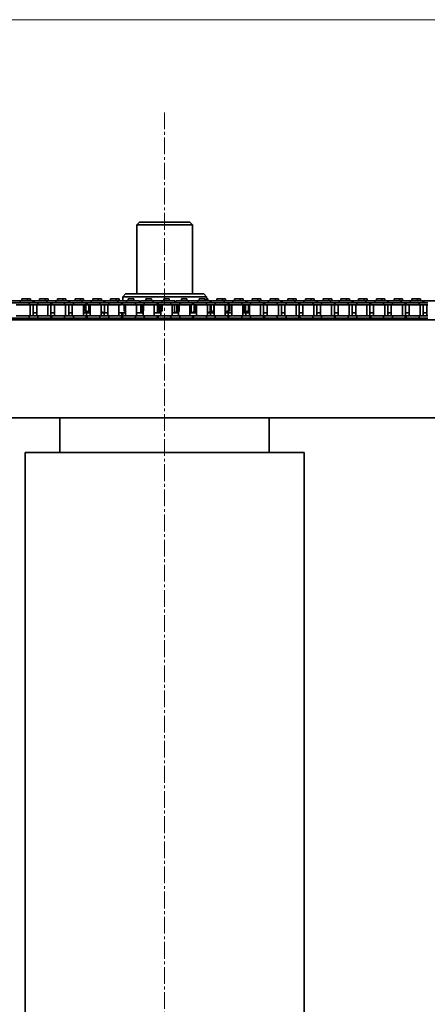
# Model space of a CAD drawing. Header units: millimetres. Extents: x 2945 to 26725, y -1082 to 16127.
# Tile 15 of 151: x 6391 to 6683, y 7262 to 7967. Entities that reach past the tile are written whole.
import ezdxf

# ---------------------------------------------------------------- set-up
doc = ezdxf.new("R2010")
doc.units = ezdxf.units.MM
doc.linetypes.add('点画线', pattern=[18, 12, -2, 2, -2])
doc.layers.get('0').update_dxf_attribs({"lineweight": 35})
for name, color, linetype, lineweight in [('中心线层', 1, '点画线', 18), ('几何体', 7, 'Continuous', 35), ('尺寸线层', 3, 'Continuous', 18)]:
    doc.layers.add(name, color=color, linetype=linetype, lineweight=lineweight)
doc.styles.add('标准', font='txt', dxfattribs={"width": 0.667})
doc.dimstyles.new('GB_尺寸', dxfattribs={"dimtxt": 3.5, "dimasz": 4, "dimexe": 2, "dimexo": 0, "dimtad": 1, "dimdsep": 46, "dimtxsty": '标准', "dimblk": '_CAXARROW', "dimcen": 0, "dimdle": 8, "dimazin": 2, "dimtfac": 0.707107, "dimtdec": 3, "dimtmove": 2, "dimatfit": 3, "dimfxl": 0, "dimfrac": 2, "dimtolj": 1, "dimarcsym": 0})

# ---------------------------------------------------------------- blocks, each defined once
blk = doc.blocks.new('*X160')
at = {"layer": '尺寸线层', "linetype": 'Continuous'}
for points in [[(4565.49, 7966.85), (4575.49, 7886.85), (4555.49, 7886.85)], [(4565.49, 4956.85), (4575.49, 5036.85), (4555.49, 5036.85)]]:
    blk.add_hatch(color=0, dxfattribs=at).paths.add_polyline_path(points, flags=0)
at = {"layer": '尺寸线层', "color": 0, "linetype": 'Continuous'}
for p, q in [((9590.25, 7966.85), (4525.49, 7966.85)), ((4565.49, 7966.85), (4565.49, 4956.85)), ((9680.25, 4956.85), (4525.49, 4956.85))]:
    blk.add_line(p, q, dxfattribs=at)
at = {"layer": '尺寸线层', "color": 0, "insert": (4518.37, 6461.85), "char_height": 70, "width": 255.1041, "attachment_point": 5, "rotation": 90, "line_spacing_factor": 1.15057, "style": '标准'}
blk.add_mtext('\\T1.1;3010', dxfattribs=at)
blk = doc.blocks.new('_CAXARROW')
blk.add_hatch(color=0).paths.add_polyline_path([(0, 0), (-1, 0.125), (-1, -0.125)], flags=0)

msp = doc.modelspace()

# ---------------------------------------------------------------- linework, layer by layer
at = {"layer": '中心线层'}
msp.add_line((6495.254, 7900.461), (6495.254, 5098.61), dxfattribs=at)
at = {"layer": '几何体'}
for p, q in [((6477.254, 7821.852), (6475.254, 7819.852)), ((6475.254, 7819.852), (6475.254, 7770.458)), ((6488.767, 7819.852), (6475.254, 7819.852)), ((6477.254, 7821.852), (6489.416, 7821.852)), ((6515.254, 7819.852), (6488.767, 7819.852)), ((6489.416, 7821.852), (6513.254, 7821.852)), ((6515.254, 7819.852), (6513.254, 7821.852)), ((6515.254, 7770.458), (6515.254, 7819.852)), ((6467.254, 7770.458), (6465.254, 7768.458)), ((6467.254, 7770.458), (6523.254, 7770.458)), ((6525.254, 7768.458), (6523.254, 7770.458)), ((6391.794, 7765.565), (6385.444, 7765.565)), ((6391.794, 7764.065), (6385.444, 7764.065)), ((6391.794, 7765.565), (6391.794, 7764.065)), ((6400.969, 7765.565), (6391.794, 7765.565)), ((6398.144, 7764.065), (6391.794, 7764.065)), ((6398.144, 7764.065), (6391.794, 7764.065)), ((6392.989, 7766.94), (6392.989, 7765.565)), ((6394.969, 7766.94), (6392.989, 7766.94)), ((6396.949, 7766.94), (6394.969, 7766.94)), ((6396.949, 7765.565), (6396.949, 7766.94)), ((6399.12, 7766.94), (6396.949, 7766.94)), ((6398.144, 7764.065), (6398.144, 7762.565)), ((6404.494, 7764.065), (6398.144, 7764.065)), ((6399.12, 7765.565), (6399.12, 7766.94)), ((6400.969, 7764.065), (6400.969, 7765.565)), ((6401.669, 7765.565), (6400.969, 7765.565)), ((6401.669, 7765.565), (6401.669, 7764.065)), ((6410.844, 7765.565), (6401.669, 7765.565)), ((6404.494, 7764.065), (6404.494, 7762.565)), ((6410.844, 7764.065), (6404.494, 7764.065)), ((6410.844, 7764.065), (6404.494, 7764.065)), ((6405.689, 7766.94), (6405.689, 7765.565)), ((6407.669, 7766.94), (6405.689, 7766.94)), ((6409.649, 7766.94), (6407.669, 7766.94)), ((6409.649, 7765.565), (6409.649, 7766.94)), ((6411.82, 7766.94), (6409.649, 7766.94)), ((6410.844, 7765.565), (6410.844, 7764.065)), ((6417.194, 7765.565), (6410.844, 7765.565)), ((6417.194, 7764.065), (6410.844, 7764.065)), ((6411.82, 7765.565), (6411.82, 7766.94)), ((6413.669, 7762.565), (6413.669, 7764.065)), ((6414.369, 7764.065), (6414.369, 7762.565)), ((6417.194, 7765.565), (6417.194, 7764.065)), ((6426.369, 7765.565), (6417.194, 7765.565)), ((6423.544, 7764.065), (6417.194, 7764.065)), ((6423.544, 7764.065), (6417.194, 7764.065)), ((6418.389, 7766.94), (6418.389, 7765.565)), ((6420.369, 7766.94), (6418.389, 7766.94)), ((6422.349, 7766.94), (6420.369, 7766.94)), ((6422.349, 7765.565), (6422.349, 7766.94)), ((6424.52, 7766.94), (6422.349, 7766.94)), ((6423.544, 7764.065), (6423.544, 7762.565)), ((6429.894, 7764.065), (6423.544, 7764.065)), ((6424.52, 7765.565), (6424.52, 7766.94)), ((6426.369, 7764.065), (6426.369, 7765.565)), ((6427.069, 7765.565), (6426.369, 7765.565)), ((6427.069, 7765.565), (6427.069, 7764.065)), ((6436.244, 7765.565), (6427.069, 7765.565)), ((6429.894, 7764.065), (6429.894, 7762.565)), ((6436.244, 7764.065), (6429.894, 7764.065)), ((6431.089, 7766.94), (6431.089, 7765.565)), ((6433.069, 7766.94), (6431.089, 7766.94)), ((6435.049, 7766.94), (6433.069, 7766.94)), ((6435.049, 7765.565), (6435.049, 7766.94)), ((6437.22, 7766.94), (6435.049, 7766.94)), ((6436.244, 7765.565), (6436.244, 7764.065)), ((6442.594, 7765.565), (6436.244, 7765.565)), ((6442.594, 7764.065), (6436.244, 7764.065)), ((6437.22, 7765.565), (6437.22, 7766.94)), ((6439.769, 7762.707), (6438.752, 7762.478)), ((6439.069, 7762.565), (6439.069, 7764.065)), ((6439.858, 7763.911), (6439.069, 7763.731)), ((6439.069, 7762.795), (6439.592, 7762.99)), ((6439.592, 7762.99), (6439.769, 7763.047)), ((6439.769, 7764.065), (6439.769, 7762.565)), ((6442.594, 7765.565), (6442.594, 7764.065)), ((6451.769, 7765.565), (6442.594, 7765.565)), ((6448.944, 7764.065), (6442.594, 7764.065)), ((6448.944, 7764.065), (6442.596, 7764.065)), ((6443.789, 7766.94), (6443.789, 7765.565)), ((6445.769, 7766.94), (6443.789, 7766.94)), ((6447.749, 7766.94), (6445.769, 7766.94)), ((6447.749, 7765.565), (6447.749, 7766.94)), ((6449.92, 7766.94), (6447.749, 7766.94)), ((6448.944, 7764.065), (6448.944, 7762.565)), ((6455.294, 7764.065), (6448.944, 7764.065)), ((6449.92, 7765.565), (6449.92, 7766.94)), ((6451.769, 7764.065), (6451.769, 7765.565)), ((6452.469, 7765.565), (6451.769, 7765.565)), ((6452.469, 7765.565), (6452.469, 7764.065)), ((6461.644, 7765.565), (6452.469, 7765.565)), ((6455.294, 7764.065), (6455.294, 7762.565)), ((6461.644, 7764.065), (6455.294, 7764.065)), ((6456.489, 7766.94), (6456.489, 7765.565)), ((6458.469, 7766.94), (6456.489, 7766.94)), ((6460.449, 7766.94), (6458.469, 7766.94)), ((6460.449, 7765.565), (6460.449, 7766.94)), ((6462.62, 7766.94), (6460.449, 7766.94)), ((6461.644, 7765.565), (6461.644, 7764.065)), ((6467.994, 7765.565), (6461.644, 7765.565)), ((6467.994, 7764.065), (6461.644, 7764.065)), ((6462.62, 7765.565), (6462.62, 7766.94)), ((6464.469, 7762.565), (6464.469, 7764.065)), ((6465.169, 7764.065), (6465.169, 7762.565)), ((6465.254, 7768.458), (6465.254, 7765.565)), ((6525.254, 7768.458), (6465.254, 7768.458)), ((6467.994, 7765.565), (6467.994, 7764.065)), ((6477.169, 7765.565), (6467.994, 7765.565)), ((6474.344, 7764.065), (6467.994, 7764.065)), ((6474.344, 7764.065), (6467.994, 7764.065)), ((6469.189, 7766.94), (6469.189, 7765.565)), ((6471.169, 7766.94), (6469.189, 7766.94)), ((6473.149, 7766.94), (6471.169, 7766.94)), ((6473.149, 7765.565), (6473.149, 7766.94)), ((6474.344, 7764.065), (6474.344, 7762.565)), ((6480.694, 7764.065), (6474.344, 7764.065)), ((6477.169, 7764.065), (6477.169, 7765.565)), ((6477.869, 7765.565), (6477.869, 7764.065)), ((6487.044, 7765.565), (6477.869, 7765.565)), ((6480.694, 7764.065), (6480.694, 7762.565)), ((6487.044, 7764.065), (6480.694, 7764.065)), ((6487.044, 7764.065), (6480.694, 7764.065)), ((6481.889, 7766.94), (6481.889, 7765.565)), ((6483.869, 7766.94), (6481.889, 7766.94)), ((6485.849, 7766.94), (6483.869, 7766.94)), ((6485.849, 7765.565), (6485.849, 7766.94)), ((6487.044, 7765.565), (6487.044, 7764.065)), ((6493.394, 7765.565), (6487.044, 7765.565)), ((6493.394, 7764.065), (6487.044, 7764.065)), ((6489.869, 7762.565), (6489.869, 7764.065)), ((6490.569, 7763.664), (6490.181, 7763.911)), ((6490.181, 7763.911), (6490.181, 7757.006)), ((6490.569, 7764.065), (6490.569, 7762.565)), ((6493.394, 7765.565), (6493.394, 7764.065)), ((6502.569, 7765.565), (6493.394, 7765.565)), ((6499.744, 7764.065), (6493.394, 7764.065)), ((6499.744, 7764.065), (6493.394, 7764.065)), ((6494.589, 7766.94), (6494.589, 7765.565)), ((6496.569, 7766.94), (6494.589, 7766.94)), ((6498.549, 7766.94), (6496.569, 7766.94)), ((6498.549, 7765.565), (6498.549, 7766.94)), ((6499.744, 7764.065), (6499.744, 7762.565)), ((6506.094, 7764.065), (6499.744, 7764.065)), ((6502.569, 7764.065), (6502.569, 7765.565)), ((6503.269, 7765.565), (6503.269, 7764.065)), ((6512.444, 7765.565), (6503.269, 7765.565)), ((6506.094, 7764.065), (6506.094, 7762.565)), ((6512.444, 7764.065), (6506.094, 7764.065)), ((6507.289, 7766.94), (6507.289, 7765.565)), ((6509.269, 7766.94), (6507.289, 7766.94)), ((6511.249, 7766.94), (6509.269, 7766.94)), ((6511.249, 7765.565), (6511.249, 7766.94)), ((6512.444, 7765.565), (6512.444, 7764.065)), ((6518.794, 7765.565), (6512.444, 7765.565)), ((6518.794, 7764.065), (6512.444, 7764.065)), ((6515.269, 7762.565), (6515.269, 7764.065)), ((6515.969, 7763.382), (6515.269, 7763.607)), ((6515.969, 7764.065), (6515.969, 7762.565)), ((6518.794, 7765.565), (6518.794, 7764.065)), ((6527.969, 7765.565), (6518.794, 7765.565)), ((6525.144, 7764.065), (6518.794, 7764.065)), ((6525.144, 7764.065), (6518.794, 7764.065)), ((6519.989, 7766.94), (6519.989, 7765.565)), ((6521.969, 7766.94), (6519.989, 7766.94)), ((6523.949, 7766.94), (6521.969, 7766.94)), ((6523.949, 7765.565), (6523.949, 7766.94)), ((6525.144, 7764.065), (6525.144, 7762.565)), ((6531.494, 7764.065), (6525.144, 7764.065)), ((6525.254, 7765.565), (6525.254, 7768.458)), ((6526.12, 7766.94), (6525.254, 7766.94)), ((6526.12, 7765.565), (6526.12, 7766.94)), ((6527.969, 7764.065), (6527.969, 7765.565)), ((6528.669, 7765.565), (6527.969, 7765.565)), ((6528.669, 7765.565), (6528.669, 7764.065)), ((6537.844, 7765.565), (6528.669, 7765.565)), ((6531.494, 7764.065), (6531.494, 7762.565)), ((6537.844, 7764.065), (6531.494, 7764.065)), ((6537.844, 7764.065), (6531.494, 7764.065)), ((6532.689, 7766.94), (6532.689, 7765.565)), ((6534.669, 7766.94), (6532.689, 7766.94)), ((6536.649, 7766.94), (6534.669, 7766.94)), ((6536.649, 7765.565), (6536.649, 7766.94)), ((6538.82, 7766.94), (6536.649, 7766.94)), ((6537.844, 7765.565), (6537.844, 7764.065)), ((6544.194, 7765.565), (6537.844, 7765.565)), ((6544.194, 7764.065), (6537.844, 7764.065)), ((6538.82, 7765.565), (6538.82, 7766.94)), ((6540.669, 7762.565), (6540.669, 7764.065)), ((6540.669, 7763.112), (6540.943, 7762.99)), ((6540.943, 7762.99), (6541.369, 7762.722)), ((6541.369, 7764.065), (6541.369, 7762.565)), ((6544.194, 7765.565), (6544.194, 7764.065)), ((6553.369, 7765.565), (6544.194, 7765.565)), ((6550.544, 7764.065), (6544.194, 7764.065)), ((6550.544, 7764.065), (6544.194, 7764.065)), ((6545.389, 7766.94), (6545.389, 7765.565)), ((6547.369, 7766.94), (6545.389, 7766.94)), ((6549.349, 7766.94), (6547.369, 7766.94)), ((6549.349, 7765.565), (6549.349, 7766.94)), ((6551.52, 7766.94), (6549.349, 7766.94)), ((6550.544, 7764.065), (6550.544, 7762.565)), ((6556.894, 7764.065), (6550.544, 7764.065)), ((6551.52, 7765.565), (6551.52, 7766.94)), ((6553.369, 7764.065), (6553.369, 7765.565)), ((6554.069, 7765.565), (6553.369, 7765.565)), ((6554.069, 7765.565), (6554.069, 7764.065)), ((6563.244, 7765.565), (6554.069, 7765.565)), ((6556.894, 7764.065), (6556.894, 7762.565)), ((6563.244, 7764.065), (6556.894, 7764.065)), ((6563.244, 7764.065), (6556.894, 7764.065)), ((6558.089, 7766.94), (6558.089, 7765.565)), ((6560.069, 7766.94), (6558.089, 7766.94)), ((6562.049, 7766.94), (6560.069, 7766.94)), ((6562.049, 7765.565), (6562.049, 7766.94)), ((6564.22, 7766.94), (6562.049, 7766.94)), ((6563.244, 7765.565), (6563.244, 7764.065)), ((6569.594, 7765.565), (6563.244, 7765.565)), ((6569.594, 7764.065), (6563.244, 7764.065)), ((6564.22, 7765.565), (6564.22, 7766.94)), ((6566.069, 7762.565), (6566.069, 7764.065)), ((6566.769, 7764.065), (6566.769, 7762.565)), ((6569.594, 7765.565), (6569.594, 7764.065)), ((6578.769, 7765.565), (6569.594, 7765.565)), ((6575.944, 7764.065), (6569.594, 7764.065)), ((6575.944, 7764.065), (6569.594, 7764.065)), ((6570.789, 7766.94), (6570.789, 7765.565)), ((6572.769, 7766.94), (6570.789, 7766.94)), ((6574.749, 7766.94), (6572.769, 7766.94)), ((6574.749, 7765.565), (6574.749, 7766.94)), ((6576.92, 7766.94), (6574.749, 7766.94)), ((6575.944, 7764.065), (6575.944, 7762.565)), ((6582.294, 7764.065), (6575.944, 7764.065)), ((6576.92, 7765.565), (6576.92, 7766.94)), ((6578.769, 7764.065), (6578.769, 7765.565)), ((6579.469, 7765.565), (6578.769, 7765.565)), ((6579.469, 7765.565), (6579.469, 7764.065)), ((6588.644, 7765.565), (6579.469, 7765.565)), ((6582.294, 7764.065), (6582.294, 7762.565)), ((6588.644, 7764.065), (6582.294, 7764.065)), ((6588.644, 7764.065), (6582.294, 7764.065)), ((6583.489, 7766.94), (6583.489, 7765.565)), ((6585.469, 7766.94), (6583.489, 7766.94)), ((6587.449, 7766.94), (6585.469, 7766.94)), ((6587.449, 7765.565), (6587.449, 7766.94)), ((6589.62, 7766.94), (6587.449, 7766.94)), ((6588.644, 7765.565), (6588.644, 7764.065)), ((6594.994, 7765.565), (6588.644, 7765.565)), ((6594.994, 7764.065), (6588.644, 7764.065)), ((6589.62, 7765.565), (6589.62, 7766.94)), ((6591.469, 7762.565), (6591.469, 7764.065)), ((6592.169, 7764.065), (6592.169, 7762.565)), ((6594.994, 7765.565), (6594.994, 7764.065)), ((6604.169, 7765.565), (6594.994, 7765.565)), ((6601.344, 7764.065), (6594.994, 7764.065)), ((6601.344, 7764.065), (6594.994, 7764.065)), ((6596.189, 7766.94), (6596.189, 7765.565)), ((6598.169, 7766.94), (6596.189, 7766.94)), ((6600.149, 7766.94), (6598.169, 7766.94)), ((6600.149, 7765.565), (6600.149, 7766.94)), ((6602.32, 7766.94), (6600.149, 7766.94)), ((6601.344, 7764.065), (6601.344, 7762.565)), ((6607.694, 7764.065), (6601.344, 7764.065)), ((6602.32, 7765.565), (6602.32, 7766.94)), ((6604.169, 7764.065), (6604.169, 7765.565)), ((6604.869, 7765.565), (6604.169, 7765.565)), ((6604.869, 7765.565), (6604.869, 7764.065)), ((6614.044, 7765.565), (6604.869, 7765.565)), ((6607.694, 7764.065), (6607.694, 7762.565)), ((6614.044, 7764.065), (6607.694, 7764.065)), ((6614.044, 7764.065), (6607.694, 7764.065)), ((6608.889, 7766.94), (6608.889, 7765.565)), ((6610.869, 7766.94), (6608.889, 7766.94)), ((6612.849, 7766.94), (6610.869, 7766.94)), ((6612.849, 7765.565), (6612.849, 7766.94)), ((6615.02, 7766.94), (6612.849, 7766.94)), ((6614.044, 7765.565), (6614.044, 7764.065)), ((6620.394, 7765.565), (6614.044, 7765.565)), ((6620.394, 7764.065), (6614.044, 7764.065)), ((6615.02, 7765.565), (6615.02, 7766.94)), ((6616.869, 7762.565), (6616.869, 7764.065)), ((6617.569, 7764.065), (6617.569, 7762.565)), ((6620.394, 7765.565), (6620.394, 7764.065)), ((6629.569, 7765.565), (6620.394, 7765.565)), ((6626.744, 7764.065), (6620.394, 7764.065)), ((6626.744, 7764.065), (6620.394, 7764.065)), ((6621.589, 7766.94), (6621.589, 7765.565)), ((6623.569, 7766.94), (6621.589, 7766.94)), ((6625.549, 7766.94), (6623.569, 7766.94)), ((6625.549, 7765.565), (6625.549, 7766.94)), ((6627.72, 7766.94), (6625.549, 7766.94)), ((6626.744, 7764.065), (6626.744, 7762.565)), ((6633.094, 7764.065), (6626.744, 7764.065)), ((6627.72, 7765.565), (6627.72, 7766.94)), ((6629.569, 7764.065), (6629.569, 7765.565)), ((6630.269, 7765.565), (6629.569, 7765.565)), ((6630.269, 7765.565), (6630.269, 7764.065)), ((6639.444, 7765.565), (6630.269, 7765.565)), ((6633.094, 7764.065), (6633.094, 7762.565)), ((6639.444, 7764.065), (6633.094, 7764.065)), ((6639.444, 7764.065), (6633.094, 7764.065)), ((6634.289, 7766.94), (6634.289, 7765.565)), ((6636.269, 7766.94), (6634.289, 7766.94)), ((6638.249, 7766.94), (6636.269, 7766.94)), ((6638.249, 7765.565), (6638.249, 7766.94)), ((6640.42, 7766.94), (6638.249, 7766.94)), ((6639.444, 7765.565), (6639.444, 7764.065)), ((6645.794, 7765.565), (6639.444, 7765.565)), ((6645.794, 7764.065), (6639.444, 7764.065)), ((6640.42, 7765.565), (6640.42, 7766.94)), ((6642.269, 7762.565), (6642.269, 7764.065)), ((6642.969, 7764.065), (6642.969, 7762.565)), ((6645.794, 7765.565), (6645.794, 7764.065)), ((6654.969, 7765.565), (6645.794, 7765.565)), ((6652.144, 7764.065), (6645.794, 7764.065)), ((6652.144, 7764.065), (6645.794, 7764.065)), ((6646.989, 7766.94), (6646.989, 7765.565)), ((6648.969, 7766.94), (6646.989, 7766.94)), ((6650.949, 7766.94), (6648.969, 7766.94)), ((6650.949, 7765.565), (6650.949, 7766.94)), ((6653.12, 7766.94), (6650.949, 7766.94)), ((6652.144, 7764.065), (6652.144, 7762.565)), ((6658.494, 7764.065), (6652.144, 7764.065)), ((6653.12, 7765.565), (6653.12, 7766.94)), ((6654.969, 7764.065), (6654.969, 7765.565)), ((6655.669, 7765.565), (6654.969, 7765.565)), ((6655.669, 7765.565), (6655.669, 7764.065)), ((6664.844, 7765.565), (6655.669, 7765.565)), ((6658.494, 7764.065), (6658.494, 7762.565)), ((6664.844, 7764.065), (6658.494, 7764.065)), ((6664.844, 7764.065), (6658.494, 7764.065)), ((6659.689, 7766.94), (6659.689, 7765.565)), ((6661.669, 7766.94), (6659.689, 7766.94)), ((6663.649, 7766.94), (6661.669, 7766.94)), ((6663.649, 7765.565), (6663.649, 7766.94)), ((6665.82, 7766.94), (6663.649, 7766.94)), ((6664.844, 7765.565), (6664.844, 7764.065)), ((6671.194, 7765.565), (6664.844, 7765.565)), ((6671.194, 7764.065), (6664.844, 7764.065)), ((6665.82, 7765.565), (6665.82, 7766.94)), ((6667.669, 7762.565), (6667.669, 7764.065)), ((6668.369, 7764.065), (6668.369, 7762.565)), ((6671.194, 7765.565), (6671.194, 7764.065)), ((6680.369, 7765.565), (6671.194, 7765.565)), ((6677.544, 7764.065), (6671.194, 7764.065)), ((6677.544, 7764.065), (6671.194, 7764.065)), ((6672.389, 7766.94), (6672.389, 7765.565)), ((6674.369, 7766.94), (6672.389, 7766.94)), ((6676.349, 7766.94), (6674.369, 7766.94)), ((6676.349, 7765.565), (6676.349, 7766.94)), ((6678.52, 7766.94), (6676.349, 7766.94)), ((6677.544, 7764.065), (6677.544, 7762.565)), ((6683.894, 7764.065), (6677.544, 7764.065)), ((6678.52, 7765.565), (6678.52, 7766.94)), ((6680.369, 7764.065), (6680.369, 7765.565)), ((6681.069, 7765.565), (6680.369, 7765.565)), ((6681.069, 7765.565), (6681.069, 7764.065)), ((6690.244, 7765.565), (6681.069, 7765.565)), ((6398.144, 7762.565), (6388.969, 7762.565)), ((6404.494, 7762.565), (6398.144, 7762.565)), ((6398.944, 7754.715), (6398.944, 7762.565)), ((6401.115, 7754.715), (6401.115, 7762.565)), ((6401.115, 7756.852), (6403.694, 7756.852)), ((6403.694, 7762.565), (6403.694, 7754.715)), ((6413.669, 7762.565), (6404.494, 7762.565)), ((6411.644, 7754.715), (6411.644, 7762.565)), ((6414.369, 7762.565), (6413.669, 7762.565)), ((6413.815, 7754.715), (6413.815, 7762.565)), ((6413.815, 7756.852), (6416.394, 7756.852)), ((6423.544, 7762.565), (6414.369, 7762.565)), ((6416.394, 7762.565), (6416.394, 7754.715)), ((6429.894, 7762.565), (6423.544, 7762.565)), ((6424.344, 7754.715), (6424.344, 7762.565)), ((6426.515, 7754.715), (6426.515, 7762.565)), ((6426.515, 7756.852), (6429.094, 7756.852)), ((6429.094, 7762.565), (6429.094, 7754.715)), ((6439.069, 7762.565), (6429.894, 7762.565)), ((6436.973, 7757.664), (6439.858, 7757.006)), ((6437.044, 7754.715), (6437.044, 7762.565)), ((6438.265, 7757.006), (6437.044, 7757.361)), ((6437.381, 7756.852), (6437.044, 7756.937)), ((6437.164, 7757.326), (6437.164, 7757.006)), ((6437.839, 7756.852), (6438.754, 7756.852)), ((6438.216, 7762.478), (6438.752, 7762.478)), ((6438.216, 7758.439), (6438.216, 7762.478)), ((6438.216, 7758.439), (6438.752, 7758.439)), ((6439.592, 7757.926), (6438.216, 7758.439)), ((6438.754, 7756.852), (6438.265, 7757.006)), ((6438.752, 7762.478), (6438.752, 7758.439)), ((6438.752, 7758.439), (6441.029, 7757.926)), ((6439.215, 7754.715), (6439.215, 7756.852)), ((6440.414, 7757.664), (6439.592, 7757.926)), ((6448.944, 7762.565), (6439.769, 7762.565)), ((6439.858, 7757.841), (6439.858, 7757.006)), ((6441.794, 7757.17), (6440.414, 7757.664)), ((6440.61, 7756.852), (6441.794, 7756.852)), ((6441.029, 7762.565), (6441.029, 7757.926)), ((6441.029, 7757.926), (6441.794, 7757.735)), ((6441.794, 7762.565), (6441.794, 7754.715)), ((6455.294, 7762.565), (6448.944, 7762.565)), ((6449.744, 7754.715), (6449.744, 7762.565)), ((6449.744, 7757.608), (6452.288, 7757.006)), ((6451.915, 7754.852), (6451.915, 7756.852)), ((6452.288, 7762.565), (6452.288, 7757.006)), ((6453.091, 7756.852), (6454.494, 7756.852)), ((6454.494, 7762.565), (6454.494, 7754.715)), ((6464.469, 7762.565), (6455.294, 7762.565)), ((6462.444, 7754.715), (6462.444, 7762.565)), ((6464.615, 7754.852), (6464.615, 7756.852)), ((6474.344, 7762.565), (6465.169, 7762.565)), ((6465.254, 7756.852), (6465.254, 7754.852)), ((6466.383, 7762.565), (6466.383, 7758.212)), ((6466.463, 7762.478), (6467.194, 7762.478)), ((6466.463, 7758.439), (6466.463, 7762.478)), ((6466.463, 7758.439), (6467.194, 7758.439)), ((6466.483, 7758.212), (6466.463, 7758.439)), ((6466.756, 7757.664), (6466.508, 7757.926)), ((6466.869, 7757.204), (6466.756, 7757.664)), ((6466.769, 7756.852), (6466.917, 7757.006)), ((6466.769, 7756.852), (6467.194, 7756.852)), ((6467.194, 7762.565), (6467.194, 7754.715)), ((6480.694, 7762.565), (6474.344, 7762.565)), ((6475.144, 7754.715), (6475.144, 7762.565)), ((6477.866, 7756.852), (6478.176, 7757.006)), ((6478.176, 7762.565), (6478.176, 7757.006)), ((6478.176, 7757.006), (6478.621, 7757.664)), ((6478.599, 7762.565), (6478.599, 7757.926)), ((6478.599, 7757.926), (6479.028, 7758.439)), ((6478.621, 7757.664), (6478.599, 7757.926)), ((6479.028, 7762.478), (6480.14, 7762.478)), ((6479.028, 7758.439), (6479.028, 7762.478)), ((6479.028, 7758.439), (6480.14, 7758.439)), ((6479.894, 7758.048), (6479.894, 7754.715)), ((6480.14, 7762.478), (6480.14, 7758.439)), ((6489.869, 7762.565), (6480.694, 7762.565)), ((6487.844, 7754.715), (6487.844, 7762.565)), ((6489.724, 7756.852), (6490.181, 7757.006)), ((6490.181, 7757.006), (6491.214, 7757.664)), ((6499.744, 7762.565), (6490.569, 7762.565)), ((6491.214, 7762.565), (6491.214, 7757.664)), ((6491.214, 7757.664), (6491.417, 7757.926)), ((6491.417, 7762.565), (6491.417, 7757.926)), ((6491.417, 7757.926), (6492.303, 7758.439)), ((6492.303, 7762.478), (6493.448, 7762.478)), ((6492.303, 7758.439), (6492.303, 7762.478)), ((6492.303, 7758.439), (6493.448, 7758.439)), ((6492.594, 7757.584), (6492.594, 7754.715)), ((6493.758, 7762.63), (6493.448, 7762.478)), ((6493.448, 7762.478), (6493.448, 7758.439)), ((6493.448, 7758.439), (6493.758, 7758.286)), ((6506.094, 7762.565), (6499.744, 7762.565)), ((6500.544, 7754.715), (6500.544, 7762.565)), ((6501.822, 7756.852), (6502.407, 7757.006)), ((6502.407, 7762.565), (6502.407, 7757.006)), ((6502.407, 7757.006), (6503.983, 7757.664)), ((6503.983, 7762.565), (6503.983, 7757.664)), ((6503.983, 7757.664), (6504.404, 7757.926)), ((6504.404, 7762.565), (6504.404, 7757.926)), ((6504.404, 7757.926), (6505.707, 7758.439)), ((6505.294, 7757.776), (6505.294, 7754.715)), ((6505.707, 7762.478), (6506.208, 7762.478)), ((6505.707, 7758.439), (6505.707, 7762.478)), ((6505.707, 7758.439), (6506.208, 7758.439)), ((6515.269, 7762.565), (6506.094, 7762.565)), ((6513.244, 7754.715), (6513.244, 7762.565)), ((6513.244, 7756.852), (6513.634, 7756.852)), ((6513.634, 7756.852), (6514.321, 7757.006)), ((6514.321, 7762.565), (6514.321, 7757.006)), ((6514.321, 7757.006), (6516.37, 7757.664)), ((6525.144, 7762.565), (6515.969, 7762.565)), ((6516.37, 7762.565), (6516.37, 7757.664)), ((6516.37, 7757.664), (6516.99, 7757.926)), ((6516.99, 7762.565), (6516.99, 7757.926)), ((6516.99, 7757.926), (6517.994, 7758.236)), ((6517.994, 7762.565), (6517.994, 7754.715)), ((6531.494, 7762.565), (6525.144, 7762.565)), ((6525.944, 7754.715), (6525.944, 7762.565)), ((6525.944, 7757.152), (6527.835, 7757.664)), ((6527.835, 7762.565), (6527.835, 7757.664)), ((6527.835, 7757.664), (6528.627, 7757.926)), ((6528.115, 7754.852), (6528.115, 7756.852)), ((6528.627, 7762.565), (6528.627, 7757.926)), ((6528.627, 7757.926), (6530.578, 7758.439)), ((6530.789, 7757.664), (6530.237, 7757.006)), ((6530.578, 7762.478), (6530.245, 7762.565)), ((6530.277, 7756.852), (6530.694, 7756.852)), ((6530.578, 7758.439), (6530.578, 7762.478)), ((6530.694, 7762.565), (6530.694, 7754.715)), ((6540.669, 7762.565), (6531.494, 7762.565)), ((6538.644, 7754.715), (6538.644, 7762.565)), ((6538.644, 7757.881), (6538.805, 7757.926)), ((6538.644, 7756.852), (6539.092, 7756.852)), ((6538.805, 7762.565), (6538.805, 7757.926)), ((6538.805, 7757.926), (6540.958, 7758.439)), ((6540.353, 7757.664), (6539.219, 7757.006)), ((6540.943, 7757.926), (6540.353, 7757.664)), ((6540.958, 7762.478), (6540.507, 7762.585)), ((6540.815, 7754.852), (6540.815, 7756.852)), ((6541.756, 7758.439), (6540.943, 7757.926)), ((6540.958, 7762.478), (6541.756, 7762.478)), ((6540.958, 7758.439), (6540.958, 7762.478)), ((6540.958, 7758.439), (6541.756, 7758.439)), ((6550.544, 7762.565), (6541.369, 7762.565)), ((6541.756, 7762.478), (6541.756, 7758.439)), ((6542.382, 7756.852), (6543.184, 7757.006)), ((6543.184, 7762.565), (6543.184, 7757.006)), ((6543.184, 7757.006), (6543.394, 7757.054)), ((6543.394, 7762.565), (6543.394, 7754.715)), ((6556.894, 7762.565), (6550.544, 7762.565)), ((6551.344, 7754.715), (6551.344, 7762.565)), ((6553.236, 7757.664), (6551.344, 7757.078)), ((6551.344, 7757.512), (6552.012, 7757.664)), ((6551.972, 7756.852), (6552.678, 7757.006)), ((6552.012, 7762.565), (6552.012, 7757.664)), ((6552.012, 7757.664), (6553.089, 7757.926)), ((6552.678, 7757.006), (6555.489, 7757.664)), ((6552.678, 7757.491), (6552.678, 7757.006)), ((6552.931, 7756.852), (6553.128, 7756.852)), ((6553.089, 7762.565), (6553.089, 7757.926)), ((6553.089, 7757.926), (6555.361, 7758.439)), ((6553.128, 7756.852), (6553.739, 7757.006)), ((6554.146, 7757.926), (6553.236, 7757.664)), ((6555.992, 7757.664), (6553.501, 7757.006)), ((6553.515, 7754.715), (6553.515, 7756.949)), ((6553.515, 7756.852), (6556.094, 7756.852)), ((6553.739, 7757.006), (6556.094, 7757.603)), ((6555.755, 7758.439), (6554.146, 7757.926)), ((6555.361, 7762.478), (6554.973, 7762.565)), ((6555.361, 7762.478), (6555.755, 7762.478)), ((6555.361, 7758.439), (6555.361, 7762.478)), ((6555.361, 7758.439), (6555.755, 7758.439)), ((6555.489, 7758.354), (6555.489, 7757.664)), ((6555.489, 7757.664), (6556.094, 7757.811)), ((6555.755, 7762.478), (6555.755, 7758.439)), ((6556.094, 7757.69), (6555.992, 7757.664)), ((6556.094, 7762.565), (6556.094, 7754.715)), ((6566.069, 7762.565), (6556.894, 7762.565)), ((6564.044, 7754.715), (6564.044, 7762.565)), ((6566.769, 7762.565), (6566.069, 7762.565)), ((6566.215, 7754.715), (6566.215, 7762.565)), ((6566.215, 7756.852), (6568.794, 7756.852)), ((6575.944, 7762.565), (6566.769, 7762.565)), ((6568.794, 7762.565), (6568.794, 7754.715)), ((6582.294, 7762.565), (6575.944, 7762.565)), ((6576.744, 7754.715), (6576.744, 7762.565)), ((6578.915, 7754.715), (6578.915, 7762.565)), ((6578.915, 7756.852), (6581.494, 7756.852)), ((6581.494, 7762.565), (6581.494, 7754.715)), ((6591.469, 7762.565), (6582.294, 7762.565)), ((6589.444, 7754.715), (6589.444, 7762.565)), ((6592.169, 7762.565), (6591.469, 7762.565)), ((6591.615, 7754.715), (6591.615, 7762.565)), ((6591.615, 7756.852), (6594.194, 7756.852)), ((6601.344, 7762.565), (6592.169, 7762.565)), ((6594.194, 7762.565), (6594.194, 7754.715)), ((6607.694, 7762.565), (6601.344, 7762.565)), ((6602.144, 7754.715), (6602.144, 7762.565)), ((6604.315, 7754.715), (6604.315, 7762.565)), ((6604.315, 7756.852), (6606.894, 7756.852)), ((6606.894, 7762.565), (6606.894, 7754.715)), ((6616.869, 7762.565), (6607.694, 7762.565)), ((6614.844, 7754.715), (6614.844, 7762.565)), ((6617.569, 7762.565), (6616.869, 7762.565)), ((6617.015, 7754.715), (6617.015, 7762.565)), ((6617.015, 7756.852), (6619.594, 7756.852)), ((6626.744, 7762.565), (6617.569, 7762.565)), ((6619.594, 7762.565), (6619.594, 7754.715)), ((6633.094, 7762.565), (6626.744, 7762.565)), ((6627.544, 7754.715), (6627.544, 7762.565)), ((6629.715, 7754.715), (6629.715, 7762.565)), ((6629.715, 7756.852), (6632.294, 7756.852)), ((6632.294, 7762.565), (6632.294, 7754.715)), ((6642.269, 7762.565), (6633.094, 7762.565)), ((6640.244, 7754.715), (6640.244, 7762.565)), ((6642.969, 7762.565), (6642.269, 7762.565)), ((6642.415, 7754.715), (6642.415, 7762.565)), ((6642.415, 7756.852), (6644.994, 7756.852)), ((6652.144, 7762.565), (6642.969, 7762.565)), ((6644.994, 7762.565), (6644.994, 7754.715)), ((6658.494, 7762.565), (6652.144, 7762.565)), ((6652.944, 7754.715), (6652.944, 7762.565)), ((6655.115, 7754.715), (6655.115, 7762.565)), ((6655.115, 7756.852), (6657.694, 7756.852)), ((6657.694, 7762.565), (6657.694, 7754.715)), ((6667.669, 7762.565), (6658.494, 7762.565)), ((6665.644, 7754.715), (6665.644, 7762.565)), ((6668.369, 7762.565), (6667.669, 7762.565)), ((6667.815, 7754.715), (6667.815, 7762.565)), ((6667.815, 7756.852), (6670.394, 7756.852)), ((6677.544, 7762.565), (6668.369, 7762.565)), ((6670.394, 7762.565), (6670.394, 7754.715)), ((6683.894, 7762.565), (6677.544, 7762.565)), ((6678.344, 7754.715), (6678.344, 7762.565)), ((6680.515, 7754.715), (6680.515, 7762.565)), ((6680.515, 7756.852), (6683.094, 7756.852)), ((6683.094, 7762.565), (6683.094, 7754.715)), ((8820.254, 7751.852), (4845.254, 7751.852)), ((6391.794, 7753.215), (6385.444, 7753.215)), ((6398.144, 7754.715), (6388.969, 7754.715)), ((6398.144, 7753.215), (6391.794, 7753.215)), ((6398.144, 7753.215), (6391.794, 7753.215)), ((6391.794, 7751.852), (6391.794, 7753.215)), ((6398.144, 7753.215), (6398.144, 7754.715)), ((6404.494, 7754.715), (6398.144, 7754.715)), ((6404.494, 7753.215), (6398.144, 7753.215)), ((6400.969, 7751.852), (6400.969, 7753.215)), ((6401.669, 7753.215), (6401.669, 7751.852)), ((6404.494, 7753.215), (6404.494, 7754.715)), ((6413.669, 7754.715), (6404.494, 7754.715)), ((6410.844, 7753.215), (6404.494, 7753.215)), ((6410.844, 7753.215), (6404.494, 7753.215)), ((6417.194, 7753.215), (6410.844, 7753.215)), ((6410.844, 7751.852), (6410.844, 7753.215)), ((6413.669, 7753.215), (6413.669, 7754.715)), ((6414.369, 7754.715), (6413.669, 7754.715)), ((6414.369, 7754.715), (6414.369, 7753.215)), ((6423.544, 7754.715), (6414.369, 7754.715)), ((6423.544, 7753.215), (6417.194, 7753.215)), ((6423.544, 7753.215), (6417.194, 7753.215)), ((6417.194, 7751.852), (6417.194, 7753.215)), ((6423.544, 7753.215), (6423.544, 7754.715)), ((6429.894, 7754.715), (6423.544, 7754.715)), ((6429.894, 7753.215), (6423.544, 7753.215)), ((6426.369, 7751.852), (6426.369, 7753.215)), ((6427.069, 7753.215), (6427.069, 7751.852)), ((6429.894, 7753.215), (6429.894, 7754.715)), ((6439.069, 7754.715), (6429.894, 7754.715)), ((6436.244, 7753.215), (6429.894, 7753.215)), ((6442.594, 7753.215), (6436.244, 7753.215)), ((6436.244, 7751.852), (6436.244, 7753.215)), ((6439.069, 7753.215), (6439.069, 7754.715)), ((6439.769, 7754.715), (6439.069, 7754.715)), ((6439.769, 7754.715), (6439.769, 7753.215)), ((6448.944, 7754.715), (6439.769, 7754.715)), ((6448.944, 7753.215), (6442.594, 7753.215)), ((6448.944, 7753.215), (6442.594, 7753.215)), ((6442.594, 7751.852), (6442.594, 7753.215)), ((6448.944, 7753.215), (6448.944, 7754.715)), ((6455.294, 7754.715), (6448.944, 7754.715)), ((6455.294, 7753.215), (6448.944, 7753.215)), ((6449.744, 7754.852), (6454.494, 7754.852)), ((6451.769, 7751.852), (6451.769, 7753.215)), ((6452.469, 7753.215), (6452.469, 7751.852)), ((6455.294, 7753.215), (6455.294, 7754.715)), ((6464.469, 7754.715), (6455.294, 7754.715)), ((6461.644, 7753.215), (6455.294, 7753.215)), ((6467.994, 7753.215), (6461.644, 7753.215)), ((6461.644, 7751.852), (6461.644, 7753.215)), ((6462.444, 7754.852), (6467.194, 7754.852)), ((6464.469, 7753.215), (6464.469, 7754.715)), ((6465.169, 7754.715), (6465.169, 7753.215)), ((6474.344, 7754.715), (6465.169, 7754.715)), ((6474.344, 7753.215), (6467.994, 7753.215)), ((6474.344, 7753.215), (6467.994, 7753.215)), ((6467.994, 7751.852), (6467.994, 7753.215)), ((6474.344, 7753.215), (6474.344, 7754.715)), ((6480.694, 7754.715), (6474.344, 7754.715)), ((6480.694, 7753.215), (6474.344, 7753.215)), ((6475.144, 7754.852), (6479.894, 7754.852)), ((6477.169, 7751.852), (6477.169, 7753.215)), ((6477.869, 7753.215), (6477.869, 7751.852)), ((6480.694, 7753.215), (6480.694, 7754.715)), ((6489.869, 7754.715), (6480.694, 7754.715)), ((6487.044, 7753.215), (6480.694, 7753.215)), ((6487.044, 7753.215), (6480.694, 7753.215)), ((6493.394, 7753.215), (6487.044, 7753.215)), ((6487.044, 7751.852), (6487.044, 7753.215)), ((6487.844, 7754.852), (6492.594, 7754.852)), ((6489.869, 7753.215), (6489.869, 7754.715)), ((6490.569, 7754.715), (6490.569, 7753.215)), ((6499.744, 7754.715), (6490.569, 7754.715)), ((6499.744, 7753.215), (6493.394, 7753.215)), ((6499.744, 7753.215), (6493.394, 7753.215)), ((6493.394, 7751.852), (6493.394, 7753.215)), ((6499.744, 7753.215), (6499.744, 7754.715)), ((6506.094, 7754.715), (6499.744, 7754.715)), ((6506.094, 7753.215), (6499.744, 7753.215)), ((6500.544, 7754.852), (6505.294, 7754.852)), ((6502.569, 7751.852), (6502.569, 7753.215)), ((6503.269, 7753.215), (6503.269, 7751.852)), ((6506.094, 7753.215), (6506.094, 7754.715)), ((6515.269, 7754.715), (6506.094, 7754.715)), ((6512.444, 7753.215), (6506.094, 7753.215)), ((6518.794, 7753.215), (6512.444, 7753.215)), ((6512.444, 7751.852), (6512.444, 7753.215)), ((6513.244, 7754.852), (6517.994, 7754.852)), ((6515.269, 7753.215), (6515.269, 7754.715)), ((6515.969, 7754.715), (6515.969, 7753.215)), ((6525.144, 7754.715), (6515.969, 7754.715)), ((6525.144, 7753.215), (6518.794, 7753.215)), ((6525.144, 7753.215), (6518.794, 7753.215)), ((6518.794, 7751.852), (6518.794, 7753.215)), ((6525.144, 7753.215), (6525.144, 7754.715)), ((6531.494, 7754.715), (6525.144, 7754.715)), ((6531.494, 7753.215), (6525.144, 7753.215)), ((6525.944, 7754.852), (6530.694, 7754.852)), ((6527.969, 7751.852), (6527.969, 7753.215)), ((6528.669, 7753.215), (6528.669, 7751.852)), ((6531.494, 7753.215), (6531.494, 7754.715)), ((6540.669, 7754.715), (6531.494, 7754.715)), ((6537.844, 7753.215), (6531.494, 7753.215)), ((6537.844, 7753.215), (6531.494, 7753.215)), ((6544.194, 7753.215), (6537.844, 7753.215)), ((6537.844, 7751.852), (6537.844, 7753.215)), ((6538.644, 7754.852), (6542.254, 7754.852)), ((6540.669, 7753.215), (6540.669, 7754.715)), ((6541.369, 7754.715), (6541.369, 7753.215)), ((6550.544, 7754.715), (6541.369, 7754.715)), ((6542.391, 7754.715), (6542.254, 7754.852)), ((6550.544, 7753.215), (6544.194, 7753.215)), ((6550.544, 7753.215), (6544.194, 7753.215)), ((6544.194, 7751.852), (6544.194, 7753.215)), ((6550.544, 7753.215), (6550.544, 7754.715)), ((6556.894, 7754.715), (6550.544, 7754.715)), ((6556.894, 7753.215), (6550.544, 7753.215)), ((6553.369, 7751.852), (6553.369, 7753.215)), ((6554.069, 7753.215), (6554.069, 7751.852)), ((6556.894, 7753.215), (6556.894, 7754.715)), ((6566.069, 7754.715), (6556.894, 7754.715)), ((6563.244, 7753.215), (6556.894, 7753.215)), ((6563.244, 7753.215), (6556.894, 7753.215)), ((6569.594, 7753.215), (6563.244, 7753.215)), ((6563.244, 7751.852), (6563.244, 7753.215)), ((6566.069, 7753.215), (6566.069, 7754.715)), ((6566.769, 7754.715), (6566.069, 7754.715)), ((6566.769, 7754.715), (6566.769, 7753.215)), ((6575.944, 7754.715), (6566.769, 7754.715)), ((6575.944, 7753.215), (6569.594, 7753.215)), ((6575.944, 7753.215), (6569.594, 7753.215)), ((6569.594, 7751.852), (6569.594, 7753.215)), ((6575.944, 7753.215), (6575.944, 7754.715)), ((6582.294, 7754.715), (6575.944, 7754.715)), ((6582.294, 7753.215), (6575.944, 7753.215)), ((6578.769, 7751.852), (6578.769, 7753.215)), ((6579.469, 7753.215), (6579.469, 7751.852)), ((6582.294, 7753.215), (6582.294, 7754.715)), ((6591.469, 7754.715), (6582.294, 7754.715)), ((6588.644, 7753.215), (6582.294, 7753.215)), ((6588.644, 7753.215), (6582.294, 7753.215)), ((6594.994, 7753.215), (6588.644, 7753.215)), ((6588.644, 7751.852), (6588.644, 7753.215)), ((6591.469, 7753.215), (6591.469, 7754.715)), ((6592.169, 7754.715), (6591.469, 7754.715)), ((6592.169, 7754.715), (6592.169, 7753.215)), ((6601.344, 7754.715), (6592.169, 7754.715)), ((6601.344, 7753.215), (6594.994, 7753.215)), ((6601.344, 7753.215), (6594.994, 7753.215)), ((6594.994, 7751.852), (6594.994, 7753.215)), ((6601.344, 7753.215), (6601.344, 7754.715)), ((6607.694, 7754.715), (6601.344, 7754.715)), ((6607.694, 7753.215), (6601.344, 7753.215)), ((6604.169, 7751.852), (6604.169, 7753.215)), ((6604.869, 7753.215), (6604.869, 7751.852)), ((6607.694, 7753.215), (6607.694, 7754.715)), ((6616.869, 7754.715), (6607.694, 7754.715)), ((6614.044, 7753.215), (6607.694, 7753.215)), ((6614.044, 7753.215), (6607.694, 7753.215)), ((6620.394, 7753.215), (6614.044, 7753.215)), ((6614.044, 7751.852), (6614.044, 7753.215)), ((6616.869, 7753.215), (6616.869, 7754.715)), ((6617.569, 7754.715), (6616.869, 7754.715)), ((6617.569, 7754.715), (6617.569, 7753.215)), ((6626.744, 7754.715), (6617.569, 7754.715)), ((6626.744, 7753.215), (6620.394, 7753.215)), ((6626.744, 7753.215), (6620.394, 7753.215)), ((6620.394, 7751.852), (6620.394, 7753.215)), ((6626.744, 7753.215), (6626.744, 7754.715)), ((6633.094, 7754.715), (6626.744, 7754.715)), ((6633.094, 7753.215), (6626.744, 7753.215)), ((6629.569, 7751.852), (6629.569, 7753.215)), ((6630.269, 7753.215), (6630.269, 7751.852)), ((6633.094, 7753.215), (6633.094, 7754.715)), ((6642.269, 7754.715), (6633.094, 7754.715)), ((6639.444, 7753.215), (6633.094, 7753.215)), ((6639.444, 7753.215), (6633.094, 7753.215)), ((6645.794, 7753.215), (6639.444, 7753.215)), ((6639.444, 7751.852), (6639.444, 7753.215)), ((6642.269, 7753.215), (6642.269, 7754.715)), ((6642.969, 7754.715), (6642.269, 7754.715)), ((6642.969, 7754.715), (6642.969, 7753.215)), ((6652.144, 7754.715), (6642.969, 7754.715)), ((6652.144, 7753.215), (6645.794, 7753.215)), ((6652.144, 7753.215), (6645.794, 7753.215)), ((6645.794, 7751.852), (6645.794, 7753.215)), ((6652.144, 7753.215), (6652.144, 7754.715)), ((6658.494, 7754.715), (6652.144, 7754.715)), ((6658.494, 7753.215), (6652.144, 7753.215)), ((6654.969, 7751.852), (6654.969, 7753.215)), ((6655.669, 7753.215), (6655.669, 7751.852)), ((6658.494, 7753.215), (6658.494, 7754.715)), ((6667.669, 7754.715), (6658.494, 7754.715)), ((6664.844, 7753.215), (6658.494, 7753.215)), ((6664.844, 7753.215), (6658.494, 7753.215)), ((6671.194, 7753.215), (6664.844, 7753.215)), ((6664.844, 7751.852), (6664.844, 7753.215)), ((6667.669, 7753.215), (6667.669, 7754.715)), ((6668.369, 7754.715), (6667.669, 7754.715)), ((6668.369, 7754.715), (6668.369, 7753.215)), ((6677.544, 7754.715), (6668.369, 7754.715)), ((6677.544, 7753.215), (6671.194, 7753.215)), ((6677.544, 7753.215), (6671.194, 7753.215)), ((6671.194, 7751.852), (6671.194, 7753.215)), ((6677.544, 7753.215), (6677.544, 7754.715)), ((6683.894, 7754.715), (6677.544, 7754.715)), ((6683.894, 7753.215), (6677.544, 7753.215)), ((6680.369, 7751.852), (6680.369, 7753.215)), ((6681.069, 7753.215), (6681.069, 7751.852)), ((8820.254, 7681.852), (4845.254, 7681.852)), ((6420.254, 7681.852), (6420.254, 7656.852)), ((6570.254, 7656.852), (6570.254, 7681.852)), ((6395.254, 7656.852), (6395.254, 5256.852)), ((6595.254, 7656.852), (6395.254, 7656.852)), ((6595.254, 5256.852), (6595.254, 7656.852))]:
    msp.add_line(p, q, dxfattribs=at)
for points in [[(6436.26, 7764.065), (6435.646, 7764.065), (6434.223, 7764.065), (6432.728, 7764.065), (6431.254, 7764.065), (6429.894, 7764.065)], [(6461.66, 7764.065), (6461.046, 7764.065), (6459.623, 7764.065), (6458.128, 7764.065), (6456.654, 7764.065), (6455.294, 7764.065)], [(6512.46, 7764.065), (6511.846, 7764.065), (6510.423, 7764.065), (6508.928, 7764.065), (6507.454, 7764.065), (6506.094, 7764.065)], [(6437.381, 7756.852), (6437.394, 7756.852), (6437.421, 7756.852), (6437.459, 7756.852), (6437.511, 7756.852), (6437.574, 7756.852), (6437.65, 7756.852), (6437.739, 7756.852), (6437.839, 7756.852)], [(6438.754, 7756.852), (6438.944, 7756.852), (6439.146, 7756.852), (6439.36, 7756.852), (6439.586, 7756.852), (6439.824, 7756.852), (6440.074, 7756.852), (6440.336, 7756.852), (6440.61, 7756.852)], [(6449.744, 7756.852), (6449.77, 7756.852), (6450.3, 7756.852), (6450.839, 7756.852), (6451.388, 7756.852), (6451.946, 7756.852), (6452.514, 7756.852), (6453.091, 7756.852)], [(6462.444, 7756.852), (6462.981, 7756.852), (6463.704, 7756.852), (6464.401, 7756.852), (6465.049, 7756.852), (6465.628, 7756.852), (6466.117, 7756.852), (6466.502, 7756.852), (6466.769, 7756.852)], [(6475.144, 7756.852), (6475.712, 7756.852), (6476.369, 7756.852), (6476.96, 7756.852), (6477.464, 7756.852), (6477.866, 7756.852)], [(6477.866, 7756.852), (6478.678, 7756.852), (6479.493, 7756.852), (6479.894, 7756.852)], [(6487.844, 7756.852), (6487.936, 7756.852), (6488.602, 7756.852), (6489.204, 7756.852), (6489.724, 7756.852)], [(6489.724, 7756.852), (6490.569, 7756.852), (6491.415, 7756.852), (6492.263, 7756.852), (6492.594, 7756.852)], [(6500.544, 7756.852), (6501.209, 7756.852), (6501.822, 7756.852)], [(6501.822, 7756.852), (6502.665, 7756.852), (6503.506, 7756.852), (6504.345, 7756.852), (6505.182, 7756.852), (6505.294, 7756.852)], [(6513.634, 7756.852), (6514.437, 7756.852), (6515.236, 7756.852), (6516.03, 7756.852), (6516.82, 7756.852), (6517.606, 7756.852), (6517.994, 7756.852)], [(6525.944, 7756.852), (6526.092, 7756.852), (6526.807, 7756.852), (6527.516, 7756.852), (6528.217, 7756.852), (6528.911, 7756.852), (6529.598, 7756.852), (6530.277, 7756.852)], [(6539.092, 7756.852), (6539.115, 7756.852), (6539.268, 7756.852), (6539.547, 7756.852), (6539.942, 7756.852), (6540.441, 7756.852), (6541.027, 7756.852), (6541.681, 7756.852), (6542.382, 7756.852)], [(6542.382, 7756.852), (6542.869, 7756.852), (6543.347, 7756.852), (6543.394, 7756.852)], [(6551.344, 7756.852), (6551.411, 7756.852), (6551.972, 7756.852)], [(6551.972, 7756.852), (6552.135, 7756.852), (6552.286, 7756.852), (6552.424, 7756.852), (6552.55, 7756.852), (6552.664, 7756.852), (6552.765, 7756.852), (6552.854, 7756.852), (6552.931, 7756.852)], [(6436.26, 7753.215), (6435.646, 7753.215), (6434.223, 7753.215), (6432.728, 7753.215), (6431.254, 7753.215), (6429.894, 7753.215)], [(6461.66, 7753.215), (6461.046, 7753.215), (6459.623, 7753.215), (6458.128, 7753.215), (6456.654, 7753.215), (6455.294, 7753.215)], [(6512.46, 7753.215), (6511.846, 7753.215), (6510.423, 7753.215), (6508.928, 7753.215), (6507.454, 7753.215), (6506.094, 7753.215)]]:
    msp.add_lwpolyline(points, dxfattribs=at)
for points, knots in [([(6437.164, 7757.006), (6437.175, 7757.003), (6437.413, 7756.948), (6437.631, 7756.899), (6437.839, 7756.852)], [0, 0, 0, 0, 0.03238682, 0.69321427, 0.69321427, 0.69321427, 0.69321427]), ([(6439.858, 7757.006), (6439.87, 7757.003), (6440.129, 7756.948), (6440.375, 7756.899), (6440.61, 7756.852)], [0, 0, 0, 0, 0.03585767, 0.76750496, 0.76750496, 0.76750496, 0.76750496]), ([(6452.288, 7757.006), (6452.3, 7757.003), (6452.564, 7756.948), (6452.834, 7756.899), (6453.091, 7756.852)], [0, 0, 0, 0, 0.03822103, 0.81809078, 0.81809078, 0.81809078, 0.81809078]), ([(6530.237, 7757.006), (6530.236, 7757.003), (6530.224, 7756.948), (6530.251, 7756.899), (6530.277, 7756.852)], [0, 0, 0, 0, 0.00761298, 0.16294969, 0.16294969, 0.16294969, 0.16294969]), ([(6539.219, 7757.006), (6539.216, 7757.003), (6539.148, 7756.948), (6539.119, 7756.899), (6539.092, 7756.852)], [0, 0, 0, 0, 0.00941528, 0.20152651, 0.20152651, 0.20152651, 0.20152651]), ([(6553.501, 7757.006), (6553.491, 7757.003), (6553.284, 7756.948), (6553.103, 7756.899), (6552.931, 7756.852)], [0, 0, 0, 0, 0.02760153, 0.5907888, 0.5907888, 0.5907888, 0.5907888])]:
    msp.add_open_spline(points, degree=3, knots=knots, dxfattribs=at)

# ---------------------------------------------------------------- dimensions: what is measured, and where the dimension line sits
at = {"layer": '尺寸线层'}
dim = msp.add_linear_dim(base=(4565.488, 4956.852), p1=(9590.254, 7966.852), p2=(9680.254, 4956.852), angle=270, dimstyle='GB_尺寸', override={"dimscale": 20, "dimsah": 1, "dimtfill": 1, "dimtzin": 0}, dxfattribs=at)
dim.commit()
dim.dimension.update_dxf_attribs({"geometry": '*X160', "text_midpoint": (4518.366, 6461.852), "dimtype": 160})

doc.saveas('drawing.dxf')
